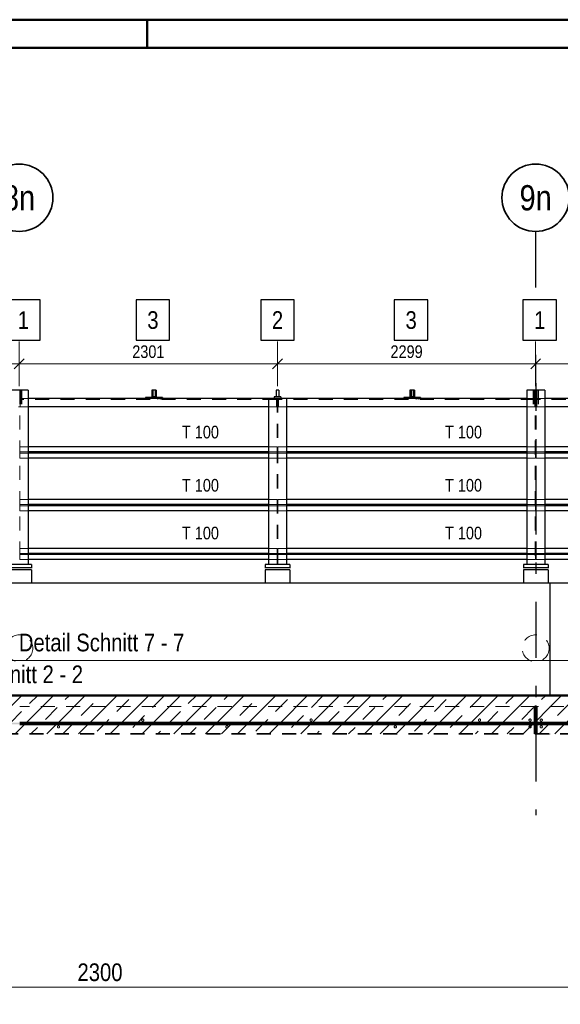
# Model space of a CAD drawing. Header units: millimetres. Extents: x 0 to 96, y -6 to 70.6.
# Tile 64 of 138: x 29.4 to 34.2, y 33.3 to 42. Entities that reach past the tile are written whole.
import ezdxf
from ezdxf.enums import TextEntityAlignment as Align

# ---------------------------------------------------------------- set-up
doc = ezdxf.new("R2010")
doc.units = ezdxf.units.MM
doc.linetypes.add('DASHDOTX2', pattern=[2, 1, -0.5, 0, -0.5])
doc.linetypes.add('HIDDEN', pattern=[0.375, 0.25, -0.125])
doc.layers.add('Achsen', color=7, linetype='Continuous', lineweight=20)
doc.layers.add('Schraffuren', color=7, linetype='Continuous', lineweight=20)
doc.styles.add('Arial Narrow', font='ARIALN.TTF')
doc.dimstyles.new('Arch_Strakon_dimstyle', dxfattribs={"dimtxt": 15.75, "dimasz": 1, "dimexe": 1.25, "dimexo": 0.0625, "dimgap": 1, "dimtad": 0, "dimdec": 3, "dimzin": 12, "dimdsep": 46, "dimtxsty": 'Arial Narrow', "dimblk": 'Arrowhead_Tick', "dimsah": 1, "dimcen": 0, "dimse1": 1, "dimse2": 1, "dimclrd": 6, "dimclrt": 2, "dimazin": 0, "dimtfac": 1, "dimtdec": 4, "dimtmove": 0, "dimatfit": 3, "dimldrblk": 'NONE', "dimfxl": 1, "dimtvp": 1, "dimtolj": 1, "dimtzin": 0, "dimlwd": 13, "dimarcsym": 2})
pattern_1 = [(45, (0, 0), (-0.14142136, 0.14142136), [0.15, -0.1]), (45, (-0.07071, 0.07071), (-0.14142136, 0.14142136), [])]

# ---------------------------------------------------------------- blocks, each defined once
blk = doc.blocks.new('Arrowhead_Tick')
at = {"color": 0, "linetype": 'Continuous', "lineweight": -2}
for p, q in [((0, 20), (0, -10)), ((-1, 0), (0, 0)), ((10, 0), (0, 0))]:
    blk.add_line(p, q, dxfattribs=at)
at = {"color": 2, "linetype": 'Continuous', "lineweight": 35}
blk.add_line((4.42, 4.42), (-4.42, -4.42), dxfattribs=at)
blk = doc.blocks.new('*D22')
at = {"layer": 'Achsen', "color": 6, "linetype": 'Continuous', "lineweight": 13}
blk.add_line((27.0697, 38.9836), (29.3491, 38.9836), dxfattribs=at)
at = {"layer": 'Defpoints', "color": 0}
for p in [(29.3591, 40.1634), (29.3591, 38.9836), (27.0597, 37.1492)]:
    blk.add_point(p, dxfattribs=at)
at = {"layer": 'Achsen', "color": 6, "lineweight": 13, "xscale": 0.01, "yscale": 0.01, "zscale": 0.01}
blk.add_blockref('Arrowhead_Tick', (29.3591, 38.9836), dxfattribs=at)
at = {"layer": 'Achsen', "color": 6, "lineweight": 13, "xscale": 0.01, "yscale": 0.01, "zscale": 0.01, "rotation": 180}
blk.add_blockref('Arrowhead_Tick', (27.0597, 38.9836), dxfattribs=at)
at = {"layer": 'Achsen', "color": 3, "lineweight": -2, "insert": (28.2094, 39.0911), "char_height": 0.1125, "attachment_point": 5, "style": 'Arial Narrow'}
blk.add_mtext('\\A1;2299', dxfattribs=at)
blk = doc.blocks.new('_None')
blk = doc.blocks.new('*D23')
at = {"layer": 'Achsen', "color": 6, "linetype": 'Continuous', "lineweight": 13}
blk.add_line((29.3691, 38.9836), (31.6497, 38.9836), dxfattribs=at)
at = {"layer": 'Defpoints', "color": 0}
for p in [(29.3591, 40.1634), (31.6597, 38.9836), (31.6597, 37.1492)]:
    blk.add_point(p, dxfattribs=at)
at = {"layer": 'Achsen', "color": 6, "lineweight": 13, "xscale": 0.01, "yscale": 0.01, "zscale": 0.01}
blk.add_blockref('Arrowhead_Tick', (31.6597, 38.9836), dxfattribs=at)
at = {"layer": 'Achsen', "color": 6, "lineweight": 13, "xscale": 0.01, "yscale": 0.01, "zscale": 0.01, "rotation": 180}
blk.add_blockref('Arrowhead_Tick', (29.3591, 38.9836), dxfattribs=at)
at = {"layer": 'Achsen', "color": 3, "lineweight": -2, "insert": (30.5094, 39.0911), "char_height": 0.1125, "attachment_point": 5, "style": 'Arial Narrow'}
blk.add_mtext('\\A1;2301', dxfattribs=at)
blk = doc.blocks.new('*D24')
at = {"layer": 'Achsen', "color": 6, "linetype": 'Continuous', "lineweight": 13}
blk.add_line((31.6697, 38.9836), (33.9491, 38.9836), dxfattribs=at)
at = {"layer": 'Defpoints', "color": 0}
for p in [(33.9591, 40.1634), (33.9591, 38.9836), (31.6597, 37.1492)]:
    blk.add_point(p, dxfattribs=at)
at = {"layer": 'Achsen', "color": 6, "lineweight": 13, "xscale": 0.01, "yscale": 0.01, "zscale": 0.01}
blk.add_blockref('Arrowhead_Tick', (33.9591, 38.9836), dxfattribs=at)
at = {"layer": 'Achsen', "color": 6, "lineweight": 13, "xscale": 0.01, "yscale": 0.01, "zscale": 0.01, "rotation": 180}
blk.add_blockref('Arrowhead_Tick', (31.6597, 38.9836), dxfattribs=at)
at = {"layer": 'Achsen', "color": 3, "lineweight": -2, "insert": (32.8094, 39.0911), "char_height": 0.1125, "attachment_point": 5, "style": 'Arial Narrow'}
blk.add_mtext('\\A1;2299', dxfattribs=at)
blk = doc.blocks.new('*D25')
at = {"layer": 'Achsen', "color": 6, "linetype": 'Continuous', "lineweight": 13}
blk.add_line((33.9691, 38.9836), (36.2497, 38.9836), dxfattribs=at)
at = {"layer": 'Defpoints', "color": 0}
for p in [(33.9591, 40.1634), (36.2597, 38.9836), (36.2597, 37.1492)]:
    blk.add_point(p, dxfattribs=at)
at = {"layer": 'Achsen', "color": 6, "lineweight": 13, "xscale": 0.01, "yscale": 0.01, "zscale": 0.01}
blk.add_blockref('Arrowhead_Tick', (36.2597, 38.9836), dxfattribs=at)
at = {"layer": 'Achsen', "color": 6, "lineweight": 13, "xscale": 0.01, "yscale": 0.01, "zscale": 0.01, "rotation": 180}
blk.add_blockref('Arrowhead_Tick', (33.9591, 38.9836), dxfattribs=at)
at = {"layer": 'Achsen', "color": 3, "lineweight": -2, "insert": (35.1094, 39.0911), "char_height": 0.1125, "attachment_point": 5, "style": 'Arial Narrow'}
blk.add_mtext('\\A1;2301', dxfattribs=at)
blk = doc.blocks.new('*D326')
at = {"color": 6, "linetype": 'Continuous', "lineweight": 13}
blk.add_line((24.3403, 33.4309), (35.8173, 33.4309), dxfattribs=at)
at = {"layer": 'Defpoints', "color": 0}
for p in [(35.8273, 33.4309), (24.3303, 29.633), (35.8273, 29.5605)]:
    blk.add_point(p, dxfattribs=at)
at = {"color": 6, "lineweight": 13, "xscale": 0.01, "yscale": 0.01, "zscale": 0.01}
blk.add_blockref('Arrowhead_Tick', (35.8273, 33.4309), dxfattribs=at)
at = {"color": 6, "lineweight": 13, "xscale": 0.01, "yscale": 0.01, "zscale": 0.01, "rotation": 180}
blk.add_blockref('Arrowhead_Tick', (24.3303, 33.4309), dxfattribs=at)
at = {"color": 2, "lineweight": 0, "insert": (30.0788, 33.5613), "char_height": 0.1575, "attachment_point": 5, "style": 'Arial Narrow'}
blk.add_mtext('\\A1;2300', dxfattribs=at)

msp = doc.modelspace()

# ---------------------------------------------------------------- hatches: boundary and pattern name
at = {"layer": 'Schraffuren', "lineweight": 13}
h = msp.add_hatch(dxfattribs=at)
h.set_pattern_fill('bB', color=6, scale=0.01, angle=45, style=0, pattern_type=2)
h.set_pattern_definition(pattern_1)
h.paths.add_polyline_path([(34.0846559, 35.7862226), (24.634264, 35.7862226), (24.634264, 36.0292226), (34.0846559, 36.0292261)])
h = msp.add_hatch(dxfattribs=at)
h.set_pattern_fill('bB', color=6, scale=0.01, angle=45, style=0, pattern_type=2)
h.set_pattern_definition(pattern_1)
h.paths.add_polyline_path([(35.3846559, 36.0292266), (35.3846536, 35.6861335), (34.0846559, 35.6861335), (34.0846559, 35.7722226), (35.3346536, 35.7722226), (35.3346536, 35.7862226), (34.0846559, 35.7862226), (34.0846559, 36.0292261)])
at = {"layer": 'Schraffuren', "lineweight": 13, "true_color": 0x4682b4}
for points in [[(33.9667774, 35.9292226), (33.9667774, 35.7862226), (33.9517774, 35.7862226), (33.9517774, 35.9292226)], [(35.3346536, 35.7862226), (35.3346536, 35.7722226), (23.384264, 35.7722226), (23.384264, 35.7862226)], [(33.9667774, 35.7722226), (33.9667774, 35.6861335), (33.9517774, 35.6861335), (33.9517774, 35.7722226)]]:
    msp.add_hatch(color=145, dxfattribs=at).paths.add_polyline_path(points)
at = {"layer": 'Schraffuren', "lineweight": 13}
h = msp.add_hatch(dxfattribs=at)
h.set_pattern_fill('bB', color=6, scale=0.01, angle=45, style=0, pattern_type=2)
h.set_pattern_definition(pattern_1)
h.paths.add_polyline_path([(34.0846559, 35.7722226), (34.0846559, 35.6861335), (24.634264, 35.6861335), (24.634264, 35.7722226)])

# ---------------------------------------------------------------- linework, layer by layer
at = {"color": 4, "linetype": 'Continuous', "lineweight": 50}
for p, q in [((87.5, 42.05), (0, 42.05)), ((87.25, 41.8), (1, 41.8)), ((34.0846559, 36.0292261), (24.634264, 36.0292226)), ((35.3846559, 36.0292266), (34.0846559, 36.0292261)), ((33.9667774, 35.9292226), (33.9517774, 35.9292226)), ((33.9517774, 35.9292226), (33.9517774, 35.7862226)), ((33.9667774, 35.9292226), (33.9667774, 35.7862226)), ((33.9517774, 35.7862226), (29.36346, 35.7862226)), ((33.9517774, 35.7722226), (29.36346, 35.7722226)), ((33.9667774, 35.7862226), (33.9517774, 35.7862226)), ((33.9667774, 35.7722226), (33.9517774, 35.7722226)), ((33.9517774, 35.7722226), (33.9517774, 35.6861335)), ((35.3346536, 35.7862226), (33.9667774, 35.7862226)), ((35.3346536, 35.7722226), (33.9667774, 35.7722226)), ((33.9667774, 35.7722226), (33.9667774, 35.6861335))]:
    msp.add_line(p, q, dxfattribs=at)
at = {"color": 4, "linetype": 'Continuous', "lineweight": 50, "ltscale": 0.2}
msp.add_line((30.5, 42.05), (30.5, 41.8), dxfattribs=at)
at = {"color": 3, "linetype": 'Continuous', "lineweight": 25}
for p, q in [((29.5446566, 39.5526023), (29.2454316, 39.5526023)), ((29.5446566, 39.1951023), (29.5446566, 39.5526023)), ((30.6991647, 39.5526023), (30.3999397, 39.5526023)), ((30.3999397, 39.5526023), (30.3999397, 39.1951023)), ((30.6991647, 39.1951023), (30.6991647, 39.5526023)), ((31.8091253, 39.5526023), (31.5099003, 39.5526023)), ((31.5099003, 39.5526023), (31.5099003, 39.1951023)), ((31.8091253, 39.1951023), (31.8091253, 39.5526023)), ((32.9991647, 39.5526023), (32.6999397, 39.5526023)), ((32.6999397, 39.5526023), (32.6999397, 39.1951023)), ((32.9991647, 39.1951023), (32.9991647, 39.5526023)), ((34.144301, 39.5526023), (33.845076, 39.5526023)), ((33.845076, 39.5526023), (33.845076, 39.1951023)), ((34.144301, 39.1951023), (34.144301, 39.5526023)), ((29.2454316, 39.1951023), (29.5446566, 39.1951023)), ((30.3999397, 39.1951023), (30.6991647, 39.1951023)), ((31.5099003, 39.1951023), (31.8091253, 39.1951023)), ((32.6999397, 39.1951023), (32.9991647, 39.1951023)), ((33.845076, 39.1951023), (34.144301, 39.1951023))]:
    msp.add_line(p, q, dxfattribs=at)
at = {"color": 6, "linetype": 'HIDDEN', "lineweight": 13, "ltscale": 0.5}
for p, q in [((29.3638103, 38.7490763), (29.3638103, 37.1942261)), ((29.3725699, 38.7490763), (29.3725699, 38.5990763)), ((29.3730699, 38.7490763), (29.3730699, 38.5990763)), ((29.3830699, 38.7490763), (29.3830699, 38.5990763)), ((30.5489699, 38.7255763), (30.5389699, 38.7255763)), ((30.5489699, 38.7125563), (30.5389699, 38.7125563)), ((30.5799699, 38.7255763), (30.5699699, 38.7255763)), ((30.5799699, 38.7125563), (30.5699699, 38.7125563)), ((32.8489699, 38.7255763), (32.8389699, 38.7255763)), ((32.8489699, 38.7125563), (32.8389699, 38.7125563)), ((32.8799699, 38.7255763), (32.8699699, 38.7255763)), ((32.8799699, 38.7125563), (32.8699699, 38.7125563)), ((33.9370699, 38.7490763), (33.9370699, 38.5990763)), ((33.9470699, 38.7490763), (33.9470699, 38.5990763)), ((33.9475699, 38.7490763), (33.9475699, 38.5990763)), ((33.9559547, 38.7490763), (33.9559547, 37.1942261)), ((33.9634547, 38.7490763), (33.9634547, 37.1942261)), ((33.9725699, 38.7490763), (33.9725699, 38.5990763)), ((33.9730699, 38.7490763), (33.9730699, 38.5990763)), ((33.9830699, 38.7490763), (33.9830699, 38.5990763)), ((29.4400603, 38.6740763), (29.3686199, 38.6740763)), ((29.3686199, 38.6740763), (29.3686199, 38.5990763)), ((31.6515199, 38.6655763), (29.3686199, 38.6655763)), ((30.5049699, 38.6840763), (30.5049699, 38.6740763)), ((30.5049699, 38.6740763), (30.5049699, 38.6655763)), ((30.5239699, 38.6840763), (30.5239699, 38.6740763)), ((30.5239699, 38.6740763), (30.5239699, 38.6655763)), ((30.5949699, 38.6840763), (30.5949699, 38.6740763)), ((30.5949699, 38.6740763), (30.5949699, 38.6655763)), ((30.6139699, 38.6840763), (30.6139699, 38.6740763)), ((30.6139699, 38.6740763), (30.6139699, 38.6655763)), ((31.6515199, 38.6740763), (31.6515199, 38.5990763)), ((31.6563199, 38.6740763), (31.6563199, 37.1942261)), ((31.6638199, 38.6740763), (31.6638199, 37.1942261)), ((31.6686181, 38.6740763), (31.6686181, 38.5990763)), ((33.9515181, 38.6655763), (31.6686181, 38.6655763)), ((32.8049699, 38.6840763), (32.8049699, 38.6740763)), ((32.8049699, 38.6740763), (32.8049699, 38.6655763)), ((32.8239699, 38.6840763), (32.8239699, 38.6740763)), ((32.8239699, 38.6740763), (32.8239699, 38.6655763)), ((32.8949699, 38.6840763), (32.8949699, 38.6740763)), ((32.8949699, 38.6740763), (32.8949699, 38.6655763)), ((32.9139699, 38.6840763), (32.9139699, 38.6740763)), ((32.9139699, 38.6740763), (32.9139699, 38.6655763)), ((33.9515181, 38.6740763), (33.8797047, 38.6740763)), ((33.9515181, 38.6740763), (33.9515181, 38.5990763)), ((34.0397047, 38.6740763), (33.9686199, 38.6740763)), ((33.9686199, 38.6740763), (33.9686199, 38.5990763)), ((36.2515199, 38.6655763), (33.9686199, 38.6655763)), ((29.3686199, 38.5990763), (29.3515103, 38.5990763)), ((29.4400603, 38.5990763), (29.3686199, 38.5990763)), ((31.6515199, 38.5990763), (31.5800699, 38.5990763)), ((31.7400699, 38.5990763), (31.6686181, 38.5990763)), ((33.9515181, 38.5990763), (33.8797047, 38.5990763)), ((33.9686199, 38.5990763), (33.9515181, 38.5990763)), ((34.0397047, 38.5990763), (33.9686199, 38.5990763)), ((29.4400603, 38.2442261), (29.3636199, 38.2442261)), ((29.3636199, 38.2442261), (29.3636199, 38.1997261)), ((29.4400603, 38.1997261), (29.3636199, 38.1997261)), ((29.3636199, 38.1997261), (29.3636199, 38.1887261)), ((29.4400603, 38.1887261), (29.3636199, 38.1887261)), ((29.3636199, 38.1887261), (29.3636199, 38.1442261)), ((31.6565199, 38.2442261), (31.5800699, 38.2442261)), ((31.6565199, 38.1997261), (31.5800699, 38.1997261)), ((31.6565199, 38.1887261), (31.5800699, 38.1887261)), ((31.6565199, 38.2442261), (31.6565199, 38.1997261)), ((31.6565199, 38.1997261), (31.6565199, 38.1887261)), ((31.6565199, 38.1887261), (31.6565199, 38.1442261)), ((31.7400699, 38.2442261), (31.6636181, 38.2442261)), ((31.6636181, 38.2442261), (31.6636181, 38.1997261)), ((31.7400699, 38.1997261), (31.6636181, 38.1997261)), ((31.6636181, 38.1997261), (31.6636181, 38.1887261)), ((31.7400699, 38.1887261), (31.6636181, 38.1887261)), ((31.6636181, 38.1887261), (31.6636181, 38.1442261)), ((33.9565181, 38.2442261), (33.8797047, 38.2442261)), ((33.9565181, 38.1997261), (33.8797047, 38.1997261)), ((33.9565181, 38.1887261), (33.8797047, 38.1887261)), ((33.9565181, 38.2442261), (33.9565181, 38.1997261)), ((33.9565181, 38.1997261), (33.9565181, 38.1887261)), ((33.9565181, 38.1887261), (33.9565181, 38.1442261)), ((34.0397047, 38.2442261), (33.9636199, 38.2442261)), ((33.9636199, 38.2442261), (33.9636199, 38.1997261)), ((34.0397047, 38.1997261), (33.9636199, 38.1997261)), ((33.9636199, 38.1997261), (33.9636199, 38.1887261)), ((34.0397047, 38.1887261), (33.9636199, 38.1887261)), ((33.9636199, 38.1887261), (33.9636199, 38.1442261)), ((29.4400603, 38.1442261), (29.3636199, 38.1442261)), ((31.6565199, 38.1442261), (31.5800699, 38.1442261)), ((31.7400699, 38.1442261), (31.6636181, 38.1442261)), ((33.9565181, 38.1442261), (33.8797047, 38.1442261)), ((34.0397047, 38.1442261), (33.9636199, 38.1442261)), ((29.4400603, 37.7742261), (29.3636199, 37.7742261)), ((29.3636199, 37.7742261), (29.3636199, 37.7297261)), ((29.4400603, 37.7297261), (29.3636199, 37.7297261)), ((29.3636199, 37.7297261), (29.3636199, 37.7187261)), ((31.6565199, 37.7742261), (31.5800699, 37.7742261)), ((31.6565199, 37.7297261), (31.5800699, 37.7297261)), ((31.6565199, 37.7742261), (31.6565199, 37.7297261)), ((31.6565199, 37.7297261), (31.6565199, 37.7187261)), ((31.7400699, 37.7742261), (31.6636181, 37.7742261)), ((31.6636181, 37.7742261), (31.6636181, 37.7297261)), ((31.7400699, 37.7297261), (31.6636181, 37.7297261)), ((31.6636181, 37.7297261), (31.6636181, 37.7187261)), ((33.9565181, 37.7742261), (33.8797047, 37.7742261)), ((33.9565181, 37.7297261), (33.8797047, 37.7297261)), ((33.9565181, 37.7742261), (33.9565181, 37.7297261)), ((33.9565181, 37.7297261), (33.9565181, 37.7187261)), ((34.0397047, 37.7742261), (33.9636199, 37.7742261)), ((33.9636199, 37.7742261), (33.9636199, 37.7297261)), ((34.0397047, 37.7297261), (33.9636199, 37.7297261)), ((33.9636199, 37.7297261), (33.9636199, 37.7187261)), ((29.4400603, 37.7187261), (29.3636199, 37.7187261)), ((29.3636199, 37.7187261), (29.3636199, 37.6742261)), ((29.4400603, 37.6742261), (29.3636199, 37.6742261)), ((31.6565199, 37.7187261), (31.5800699, 37.7187261)), ((31.6565199, 37.6742261), (31.5800699, 37.6742261)), ((31.6565199, 37.7187261), (31.6565199, 37.6742261)), ((31.7400699, 37.7187261), (31.6636181, 37.7187261)), ((31.6636181, 37.7187261), (31.6636181, 37.6742261)), ((31.7400699, 37.6742261), (31.6636181, 37.6742261)), ((33.9565181, 37.7187261), (33.8797047, 37.7187261)), ((33.9565181, 37.6742261), (33.8797047, 37.6742261)), ((33.9565181, 37.7187261), (33.9565181, 37.6742261)), ((34.0397047, 37.7187261), (33.9636199, 37.7187261)), ((33.9636199, 37.7187261), (33.9636199, 37.6742261)), ((34.0397047, 37.6742261), (33.9636199, 37.6742261)), ((29.4400603, 37.3392261), (29.3636199, 37.3392261)), ((29.3636199, 37.3392261), (29.3636199, 37.2947261)), ((29.4400603, 37.2948327), (29.3636199, 37.2948324)), ((29.3636199, 37.2947261), (29.3636199, 37.2837261)), ((31.6565199, 37.3392261), (31.5800699, 37.3392261)), ((31.6565199, 37.2948431), (31.5800699, 37.2948428)), ((31.6565199, 37.3392261), (31.6565199, 37.2947261)), ((31.6565199, 37.2947261), (31.6565199, 37.2837261)), ((31.7400699, 37.3392261), (31.6636181, 37.3392261)), ((31.6636181, 37.3392261), (31.6636181, 37.2947261)), ((31.7400699, 37.2948435), (31.6636181, 37.2948432)), ((31.6636181, 37.2947261), (31.6636181, 37.2837261)), ((33.9565181, 37.3392261), (33.8797047, 37.3392261)), ((33.9565181, 37.2948539), (33.8797047, 37.2948536)), ((33.9565181, 37.3392261), (33.9565181, 37.2947261)), ((33.9565181, 37.2947261), (33.9565181, 37.2837261)), ((34.0397047, 37.3392261), (33.9636199, 37.3392261)), ((33.9636199, 37.3392261), (33.9636199, 37.2947261)), ((34.0397047, 37.2948543), (33.9636199, 37.294854)), ((33.9636199, 37.2947261), (33.9636199, 37.2837261)), ((29.4400603, 37.2837261), (29.3636199, 37.2837261)), ((29.3636199, 37.2837261), (29.3636199, 37.2392261)), ((29.4400603, 37.2392261), (29.3636199, 37.2392261)), ((31.6565199, 37.2837261), (31.5800699, 37.2837261)), ((31.6565199, 37.2392261), (31.5800699, 37.2392261)), ((31.6565199, 37.2837261), (31.6565199, 37.2392261)), ((31.7400699, 37.2837261), (31.6636181, 37.2837261)), ((31.6636181, 37.2837261), (31.6636181, 37.2392261)), ((31.7400699, 37.2392261), (31.6636181, 37.2392261)), ((33.9565181, 37.2837261), (33.8797047, 37.2837261)), ((33.9565181, 37.2392261), (33.8797047, 37.2392261)), ((33.9565181, 37.2837261), (33.9565181, 37.2392261)), ((34.0397047, 37.2837261), (33.9636199, 37.2837261)), ((33.9636199, 37.2837261), (33.9636199, 37.2392261)), ((34.0397047, 37.2392261), (33.9636199, 37.2392261)), ((33.9517774, 35.9292226), (29.36346, 35.9292226)), ((35.3346536, 35.9292226), (33.9667774, 35.9292226)), ((33.9667774, 35.8162226), (33.9517774, 35.8162226)), ((33.9667774, 35.7422226), (33.9517774, 35.7422226))]:
    msp.add_line(p, q, dxfattribs=at)
at = {"color": 6, "linetype": 'Continuous', "lineweight": 13}
msp.add_line((8.4494765, 36.3398431), (45.5597181, 36.3398431), dxfattribs=at)
at = {"color": 2, "linetype": 'HIDDEN', "lineweight": 35, "ltscale": 0.5}
msp.add_line((48.9260159, 35.6861335), (7.2621145, 35.6861335), dxfattribs=at)
at = {"color": 6, "linetype": 'HIDDEN', "lineweight": 13, "ltscale": 0.5}
for centre, radius in [((29.3596969, 36.4492228), 0.12), ((33.9597047, 36.4492228), 0.12), ((30.459264, 35.8092226), 0.01), ((31.959264, 35.8092226), 0.01), ((33.459264, 35.8092226), 0.01), ((33.9092774, 35.8092226), 0.01), ((34.0092774, 35.8092226), 0.01), ((29.709264, 35.7492226), 0.01), ((31.209264, 35.7492226), 0.01), ((32.709264, 35.7492226), 0.01), ((33.9092774, 35.7492226), 0.01), ((34.0092774, 35.7492226), 0.01)]:
    msp.add_circle(centre, radius, dxfattribs=at)
at = {"color": 9, "linetype": 'Continuous', "lineweight": 0}
for centre in [(34.0846559, 35.7862226), (34.0846559, 35.7722226), (34.0846559, 35.6861335)]:
    msp.add_circle(centre, 0.00111, dxfattribs=at)
at = {"layer": 'Achsen', "color": 3, "linetype": 'DASHDOTX2', "lineweight": 25, "ltscale": 0.5}
msp.add_line((33.9590671, 40.1633737), (33.9596598, 34.9628747), dxfattribs=at)
at = {"layer": 'Achsen', "color": 3, "linetype": 'Continuous', "lineweight": 25}
for p, q in [((29.4400603, 38.7490763), (29.2800603, 38.7490763)), ((29.4400603, 38.7490763), (29.4400603, 37.1942261)), ((30.5489699, 38.7490763), (30.5389699, 38.7490763)), ((30.5389699, 38.7490763), (30.5389699, 38.6840763)), ((30.5489699, 38.7490763), (30.5489699, 38.6840763)), ((30.5694699, 38.7490763), (30.5494699, 38.7490763)), ((30.5494699, 38.7490763), (30.5494699, 38.6890763)), ((30.5694699, 38.7490763), (30.5694699, 38.6890763)), ((30.5799699, 38.7490763), (30.5699699, 38.7490763)), ((30.5699699, 38.7490763), (30.5699699, 38.6840763)), ((30.5799699, 38.7490763), (30.5799699, 38.6840763)), ((31.6725699, 38.7490763), (31.6475699, 38.7490763)), ((31.6475699, 38.7490763), (31.6475699, 38.6890763)), ((31.6725699, 38.7490763), (31.6725699, 38.6890763)), ((32.8489699, 38.7490763), (32.8389699, 38.7490763)), ((32.8389699, 38.7490763), (32.8389699, 38.6840763)), ((32.8489699, 38.7490763), (32.8489699, 38.6840763)), ((32.8694699, 38.7490763), (32.8494699, 38.7490763)), ((32.8494699, 38.7490763), (32.8494699, 38.6890763)), ((32.8694699, 38.7490763), (32.8694699, 38.6890763)), ((32.8799699, 38.7490763), (32.8699699, 38.7490763)), ((32.8699699, 38.7490763), (32.8699699, 38.6840763)), ((32.8799699, 38.7490763), (32.8799699, 38.6840763)), ((34.0397047, 38.7490763), (33.8797047, 38.7490763)), ((33.8797047, 38.7490763), (33.8797047, 37.1942261)), ((34.0397047, 38.7490763), (34.0397047, 37.1942261)), ((31.5800699, 38.6740763), (29.4400603, 38.6740763)), ((30.5389699, 38.6840763), (30.4844699, 38.6840763)), ((30.4844699, 38.6840763), (30.4844699, 38.6740763)), ((30.5699699, 38.6840763), (30.5489699, 38.6840763)), ((30.5694699, 38.6890763), (30.5494699, 38.6890763)), ((30.6344699, 38.6840763), (30.5799699, 38.6840763)), ((30.6344699, 38.6840763), (30.6344699, 38.6740763)), ((31.7400699, 38.6740763), (31.5800699, 38.6740763)), ((31.5800699, 38.6740763), (31.5800699, 37.1942261)), ((31.6475699, 38.6890763), (31.6300699, 38.6890763)), ((31.6300699, 38.6890763), (31.6300699, 38.6740763)), ((31.6725699, 38.6890763), (31.6475699, 38.6890763)), ((31.6900699, 38.6890763), (31.6725699, 38.6890763)), ((31.6900699, 38.6890763), (31.6900699, 38.6740763)), ((33.8797047, 38.6740763), (31.7400699, 38.6740763)), ((31.7400699, 38.6740763), (31.7400699, 37.1942261)), ((32.8389699, 38.6840763), (32.7844699, 38.6840763)), ((32.7844699, 38.6840763), (32.7844699, 38.6740763)), ((32.8699699, 38.6840763), (32.8489699, 38.6840763)), ((32.8694699, 38.6890763), (32.8494699, 38.6890763)), ((32.9344699, 38.6840763), (32.8799699, 38.6840763)), ((32.9344699, 38.6840763), (32.9344699, 38.6740763)), ((36.1797065, 38.6740763), (34.0397047, 38.6740763)), ((31.5800699, 38.5990763), (29.4400603, 38.5990763)), ((33.8797047, 38.5990763), (31.7400699, 38.5990763)), ((36.1797065, 38.5990763), (34.0397047, 38.5990763)), ((31.5800699, 38.2442261), (29.4400603, 38.2442261)), ((31.5800699, 38.1997261), (29.4400603, 38.1997261)), ((31.5800699, 38.1887261), (29.4400603, 38.1887261)), ((33.8797047, 38.2442261), (31.7400699, 38.2442261)), ((33.8797047, 38.1997261), (31.7400699, 38.1997261)), ((33.8797047, 38.1887261), (31.7400699, 38.1887261)), ((36.1797065, 38.2442261), (34.0397047, 38.2442261)), ((36.1797065, 38.1997261), (34.0397047, 38.1997261)), ((36.1797065, 38.1887261), (34.0397047, 38.1887261)), ((31.5800699, 38.1442261), (29.4400603, 38.1442261)), ((33.8797047, 38.1442261), (31.7400699, 38.1442261)), ((36.1797065, 38.1442261), (34.0397047, 38.1442261)), ((31.5800699, 37.7742261), (29.4400603, 37.7742261)), ((31.5800699, 37.7297261), (29.4400603, 37.7297261)), ((33.8797047, 37.7742261), (31.7400699, 37.7742261)), ((33.8797047, 37.7297261), (31.7400699, 37.7297261)), ((36.1797065, 37.7742261), (34.0397047, 37.7742261)), ((36.1797065, 37.7297261), (34.0397047, 37.7297261)), ((31.5800699, 37.7187261), (29.4400603, 37.7187261)), ((31.5800699, 37.6742261), (29.4400603, 37.6742261)), ((33.8797047, 37.7187261), (31.7400699, 37.7187261)), ((33.8797047, 37.6742261), (31.7400699, 37.6742261)), ((36.1797065, 37.7187261), (34.0397047, 37.7187261)), ((36.1797065, 37.6742261), (34.0397047, 37.6742261)), ((31.5800699, 37.3392261), (29.4400603, 37.3392261)), ((31.5800699, 37.2948428), (29.4400603, 37.2948327)), ((33.8797047, 37.3392261), (31.7400699, 37.3392261)), ((33.8797047, 37.2948536), (31.7400699, 37.2948435)), ((36.1797065, 37.3392261), (34.0397047, 37.3392261)), ((36.1797065, 37.2948644), (34.0397047, 37.2948543)), ((31.5800699, 37.2837261), (29.4400603, 37.2837261)), ((31.5800699, 37.2392261), (29.4400603, 37.2392261)), ((33.8797047, 37.2837261), (31.7400699, 37.2837261)), ((33.8797047, 37.2392261), (31.7400699, 37.2392261)), ((36.1797065, 37.2837261), (34.0397047, 37.2837261)), ((36.1797065, 37.2392261), (34.0397047, 37.2392261)), ((29.4696969, 37.164379), (29.2496969, 37.1643774)), ((29.4696969, 37.1492261), (29.2496969, 37.1492261)), ((29.4400603, 37.1942261), (29.2800603, 37.1942261)), ((29.4696969, 37.1942261), (29.4400603, 37.1942261)), ((29.4696969, 37.1942261), (29.4696969, 37.1642261)), ((29.4696969, 37.1492261), (29.4696969, 37.0292261)), ((31.5800699, 37.1942261), (31.5497065, 37.1942261)), ((31.5497065, 37.1942261), (31.5497065, 37.1642261)), ((31.7697065, 37.1643959), (31.5497065, 37.1643943)), ((31.7697065, 37.1492261), (31.5497065, 37.1492261)), ((31.5497065, 37.1492261), (31.5497065, 37.0292261)), ((31.7400699, 37.1942261), (31.5800699, 37.1942261)), ((31.7697065, 37.1942261), (31.7400699, 37.1942261)), ((31.7697065, 37.1942261), (31.7697065, 37.1642261)), ((31.7697065, 37.1492261), (31.7697065, 37.0292261)), ((33.8797047, 37.1942261), (33.8497047, 37.1942261)), ((33.8497047, 37.1942261), (33.8497047, 37.1642261)), ((34.0697047, 37.1644129), (33.8497047, 37.1644113)), ((34.0697047, 37.1492261), (33.8497047, 37.1492261)), ((33.8497047, 37.1492261), (33.8497047, 37.0292261)), ((34.0397047, 37.1942261), (33.8797047, 37.1942261)), ((34.0697047, 37.1942261), (34.0397047, 37.1942261)), ((34.0697047, 37.1942261), (34.0697047, 37.1642261)), ((34.0697047, 37.1492261), (34.0697047, 37.0292261)), ((34.0846559, 37.0292255), (24.634264, 37.0292255)), ((34.0846559, 37.0292261), (34.0846559, 36.0292261)), ((47.3100104, 37.0292255), (34.0846559, 37.0292255))]:
    msp.add_line(p, q, dxfattribs=at)
at = {"layer": 'Achsen', "color": 2, "linetype": 'Continuous', "lineweight": 35}
for centre in [(29.3590671, 40.4633737), (33.9590671, 40.4633737)]:
    msp.add_circle(centre, 0.3, dxfattribs=at)
at = {"layer": 'Achsen', "color": 9, "linetype": 'Continuous', "lineweight": 0}
msp.add_circle((31.6597065, 37.1492261), 0.00111, dxfattribs=at)

# ---------------------------------------------------------------- texts
at = {"color": 2, "lineweight": 35, "style": 'Arial Narrow'}
for s, p in [('3', (30.4999397, 39.2951023)), ('2', (31.6099003, 39.2951023)), ('3', (32.7999397, 39.2951023)), ('Anschluß der beiden mittleren T - Profile entspr. Detail Schnitt 7 - 7', (25.4750762, 36.421734)), ('Anschluß alle T - Profile in Achse Bn entpr. Schnitt 2 - 2', (25.4750762, 36.138234))]:
    msp.add_text(s, height=0.1575, dxfattribs=at).set_placement(p)
at = {"color": 3, "lineweight": 25, "style": 'Arial Narrow'}
for p in [(30.8086145, 38.319278), (33.1516572, 38.319278), (30.8086145, 37.8452319), (33.1516572, 37.8452319), (30.8086145, 37.4196907), (33.1516572, 37.4196907)]:
    msp.add_text('T 100', height=0.1125, dxfattribs=at).set_placement(p)
at = {"layer": 'Achsen', "color": 4, "lineweight": 50, "style": 'Arial Narrow'}
for s, p in [('8n', (29.3574671, 40.4633737)), ('9n', (33.9590671, 40.4633737))]:
    msp.add_text(s, height=0.225, dxfattribs=at).set_placement(p, align=Align.MIDDLE_CENTER)

# ---------------------------------------------------------------- dimensions: what is measured, and where the dimension line sits
at = {"lineweight": 0}
dim = msp.add_linear_dim(base=(35.8272905, 33.4309089), p1=(24.3302574, 29.6329893), p2=(35.8272905, 29.5604893), text='2300', dimstyle='Arch_Strakon_dimstyle', override={"dimscale": 0.01, "dimtxt": 15.75, "dimasz": 1, "dimgap": 5, "dimtad": 1, "dimjust": 0, "dimtih": 0, "dimtoh": 0, "dimdec": 5, "dimdsep": 46, "dimtxsty": 'Arial Narrow', "dimclrd": 6, "dimclrt": 2, "dimtix": 1, "dimtofl": 255, "dimtmove": 0, "dimatfit": 2, "dimfxl": 0, "dimfxlon": 0, "dimtvp": 31.746032, "dimlwd": 13}, dxfattribs=at)
dim.commit()
dim.dimension.update_dxf_attribs({"geometry": '*D326', "text_midpoint": (30.0787739, 33.4309089), "dimtype": 160})
at = {"layer": 'Achsen', "lineweight": -2}
for base, p1, p2, text, picture, middle in [((29.3590671, 38.9836433), (27.0597065, 37.1492261), (29.3590671, 40.1633737), '2299', '*D22', (28.2093868, 38.9836433)), ((31.6597065, 38.9836433), (29.3590671, 40.1633737), (31.6597065, 37.1492261), '2301', '*D23', (30.5093868, 38.9836433)), ((33.9590671, 38.9836433), (31.6597065, 37.1492261), (33.9590671, 40.1633737), '2299', '*D24', (32.8093868, 38.9836433)), ((36.2597065, 38.9836433), (33.9590671, 40.1633737), (36.2597065, 37.1492261), '2301', '*D25', (35.1093868, 38.9836433))]:
    dim = msp.add_linear_dim(base=base, p1=p1, p2=p2, text=text, dimstyle='Arch_Strakon_dimstyle', override={"dimscale": 0.01, "dimtxt": 11.25, "dimasz": 1, "dimgap": 5, "dimtad": 1, "dimjust": 0, "dimtih": 0, "dimtoh": 0, "dimdec": 3, "dimdsep": 46, "dimtxsty": 'Arial Narrow', "dimclrd": 6, "dimclrt": 3, "dimtix": 1, "dimtofl": 255, "dimtmove": 0, "dimatfit": 2, "dimfxl": 0, "dimfxlon": 0, "dimtvp": 44.444444, "dimlwd": 13}, dxfattribs=at)
    dim.commit()
    dim.dimension.update_dxf_attribs({"geometry": picture, "text_midpoint": middle, "dimtype": 160})

# ---------------------------------------------------------------- next in the draw order: texts
at = {"color": 2, "lineweight": 35, "char_height": 0.1575, "attachment_point": 7, "line_spacing_factor": 0.9, "style": 'Arial Narrow', "bg_fill": 3, "box_fill_scale": 1.2, "bg_fill_color": 256, "bg_fill_true_color": 13158600, "bg_fill_transparency": 0}
for insert in [(29.3454316, 39.2951023), (33.945076, 39.2951023)]:
    msp.add_mtext('1', dxfattribs=dict(at, insert=insert))

doc.saveas('drawing.dxf')
